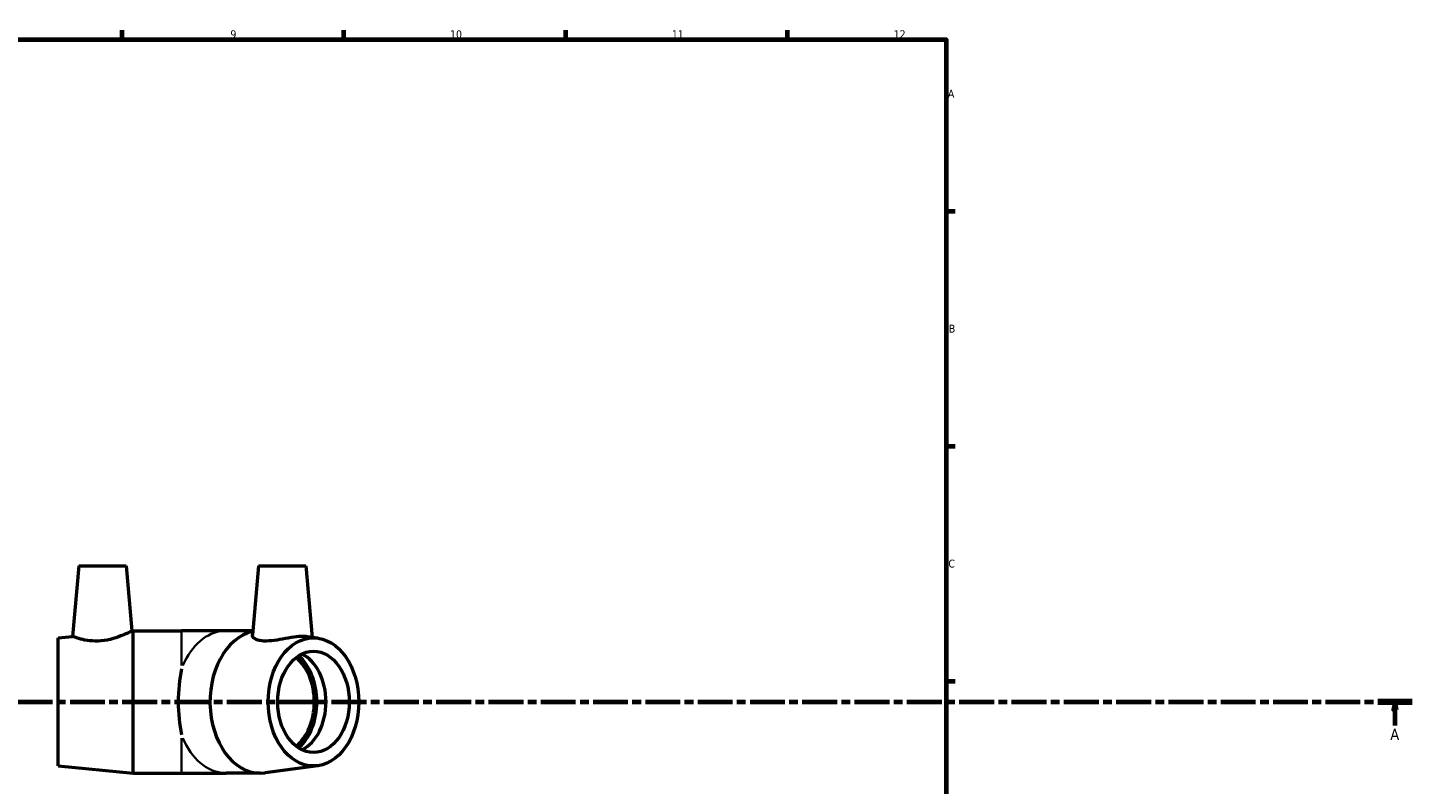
# Model space of a CAD drawing. Header units: millimetres. Extents: x -103 to 1265, y -155 to 821.
# Tile 5 of 7: x 531 to 968, y 339 to 578. Entities that reach past the tile are written whole.
import ezdxf

# ---------------------------------------------------------------- set-up
doc = ezdxf.new("R2010")
doc.units = ezdxf.units.MM
doc.linetypes.add('CHAIN', pattern=[0.3543, 0.2362, -0.0295, 0.0591, -0.0295])
for name, color, linetype, lineweight in [('Border (ISO)', 7, 'Continuous', 70), ('Section Line (ISO)', 7, 'CHAIN', 70), ('Visible (ISO)', 7, 'Continuous', 50), ('Visible Narrow (ISO)', 7, 'Continuous', 35)]:
    doc.layers.add(name, color=color, linetype=linetype, lineweight=lineweight)
doc.styles.add('Label Text (ISO)', font='tahoma.ttf')
doc.styles.add('Note Text (ISO)', font='tahoma.ttf')

# ---------------------------------------------------------------- blocks, each defined once
blk = doc.blocks.new('Borders Default Border')
at = {"layer": 'Border (ISO)'}
for p, q in [((560.67, 574), (560.67, 576.9)), ((630.75, 574), (630.75, 576.9)), ((700.83, 574), (700.83, 576.9)), ((770.92, 574), (770.92, 576.9)), ((821, 519.75), (823.9, 519.75)), ((821, 445.5), (823.9, 445.5)), ((821, 371.25), (823.9, 371.25))]:
    blk.add_line(p, q, dxfattribs=at)
at = {"layer": 'Border (ISO)', "flags": 128}
blk.add_lwpolyline([(20, 20), (20, 574), (821, 574), (821, 20), (20, 20)], dxfattribs=at)
at = {"layer": 'Border (ISO)', "color": 232, "true_color": 0xca0064, "char_height": 2.5, "attachment_point": 7, "style": 'Note Text (ISO)'}
for s, insert in [('9', (594.88, 574.35)), ('10', (664.29, 574.35)), ('11', (734.37, 574.4)), ('12', (804.46, 574.4)), ('A', (821.59, 555.62)), ('B', (821.89, 481.37)), ('C', (821.73, 407.08))]:
    blk.add_mtext(s, dxfattribs=dict(at, insert=insert))
blk = doc.blocks.new('2dTransSection0')
at = {"layer": 'Section Line (ISO)', "linetype": 'CHAIN', "ltscale": 46.650017}
blk.add_line((230.16, 364.68), (968.33, 364.68), dxfattribs=at)
at = {"layer": 'Section Line (ISO)', "linetype": 'Continuous', "lineweight": 140}
blk.add_line((957.4, 364.68), (968.33, 364.68), dxfattribs=at)
at = {"layer": 'Section Line (ISO)', "linetype": 'Continuous'}
for p, q in [((962.86, 364.68), (962.36, 362.18)), ((962.86, 362.18), (962.86, 364.68)), ((963.36, 362.18), (962.86, 364.68)), ((962.36, 362.18), (963.36, 362.18)), ((962.86, 357.27), (962.86, 362.18))]:
    blk.add_line(p, q, dxfattribs=at)
at = {"layer": 'Section Line (ISO)', "linetype": 'Continuous', "flags": 128}
blk.add_lwpolyline([(963.36, 362.18), (962.86, 364.68), (962.36, 362.18), (963.36, 362.18)], dxfattribs=at)
at = {"layer": 'Section Line (ISO)'}
blk.add_solid([(963.36, 362.18), (962.86, 364.68), (962.36, 362.18), (963.36, 362.18)], dxfattribs=at)
at = {"layer": 'Section Line (ISO)', "insert": (961.37, 352.68), "char_height": 3.5, "attachment_point": 7, "style": 'Label Text (ISO)'}
blk.add_mtext('A', dxfattribs=at)

msp = doc.modelspace()

# ---------------------------------------------------------------- linework, layer by layer
at = {"layer": 'Visible (ISO)'}
for p, q in [((546.953, 407.677), (545, 385.359)), ((546.953, 407.677), (561.953, 407.677)), ((561.953, 407.677), (563.75, 387.136)), ((603.714, 407.677), (601.806, 385.865)), ((603.714, 407.677), (618.714, 407.677)), ((618.714, 407.677), (620.691, 385.077)), ((540.441, 384.927), (545, 385.359)), ((563.75, 387.136), (564.191, 387.177)), ((564.191, 342.177), (564.191, 387.177)), ((564.191, 387.177), (579.441, 387.177)), ((593.545, 387.177), (579.441, 387.177)), ((601.92, 387.177), (593.545, 387.177)), ((622.478, 384.836), (619.144, 385.285)), ((540.441, 344.427), (540.441, 384.927)), ((540.441, 344.427), (564.191, 342.177)), ((564.191, 342.177), (579.441, 342.177)), ((579.441, 342.177), (593.545, 342.177)), ((604.328, 342.177), (593.545, 342.177)), ((622.478, 344.518), (605.835, 342.279))]:
    msp.add_line(p, q, dxfattribs=at)
for centre, major_axis, ratio, start_param, end_param in [((604.328, 364.677), (0, -22.5), 0.7071068, 3.2949751, 6.3780644), ((610.091, 364.677), (0, -16), 0.7071068, 0.5092242, 2.6323685), ((610.091, 364.677), (0, -17.105), 0.7071068, 0.5522008, 2.5893918), ((613.768, 364.677), (0, 16), 0.7071068, 3.4726044, 5.9521736), ((587.703, 364.677), (0, -22.5), 0.4142136, 4.2312904, 5.1934876)]:
    msp.add_ellipse(centre, major_axis=major_axis, ratio=ratio, start_param=start_param, end_param=end_param, dxfattribs=at)
for major_axis in [(0, -20.25), (0, -16)]:
    msp.add_ellipse((621.122, 364.677), major_axis=major_axis, ratio=0.7071068, dxfattribs=at)
for points, knots in [([(553.979, 383.97), (552.823, 383.872), (551.602, 383.889), (549.383, 384.124), (548.384, 384.332), (546.812, 384.734), (546.13, 384.956), (545.224, 385.271), (545, 385.359), (545, 385.359)], [0, 0, 0, 0, 0.3484282, 0.3484282, 0.6968565, 0.6968565, 1.0485689, 1.0485689, 1.4002812, 1.4002812, 1.4002812, 1.4002812]), ([(563.75, 387.136), (563.75, 387.136), (563.5, 387), (562.514, 386.505), (561.779, 386.15), (560.081, 385.431), (558.99, 385.015), (556.575, 384.334), (555.247, 384.078), (553.979, 383.97)], [4.3067106, 4.3067106, 4.3067106, 4.3067106, 4.67766, 4.67766, 5.0486095, 5.0486095, 5.4307341, 5.4307341, 5.8128587, 5.8128587, 5.8128587, 5.8128587]), ([(619.142, 385.284), (618.772, 385.333), (618.351, 385.359), (617.069, 385.359), (616.028, 385.271), (613.76, 384.956), (612.533, 384.734), (610.236, 384.332), (609.002, 384.124), (606.704, 383.889), (605.639, 383.872), (603.853, 384.078), (603.071, 384.334), (602.046, 385.015), (601.801, 385.431), (601.802, 385.819), (601.804, 385.842), (601.806, 385.865)], [1.2081615, 1.2081615, 1.2081615, 1.2081615, 1.4002812, 1.4002812, 1.7519936, 1.7519936, 2.103706, 2.103706, 2.4521342, 2.4521342, 2.8005624, 2.8005624, 3.182687, 3.182687, 3.5648116, 3.5648116, 3.5889975, 3.5889975, 3.5889975, 3.5889975])]:
    msp.add_open_spline(points, degree=3, knots=knots, dxfattribs=at)
at = {"layer": 'Visible Narrow (ISO)'}
for p, q in [((579.441, 376.16), (579.441, 387.144)), ((579.441, 342.211), (579.441, 353.195))]:
    msp.add_line(p, q, dxfattribs=at)
for major_axis, start_param, end_param in [((0, 22.5), 0.0544849, 1.0352129), ((0, -22.5), 5.2479724, 6.2287004)]:
    msp.add_ellipse((593.545, 364.677), major_axis=major_axis, ratio=0.7071068, start_param=start_param, end_param=end_param, dxfattribs=at)

# ---------------------------------------------------------------- block references
msp.add_blockref('Borders Default Border', (0, 0))
at = {"layer": 'Section Line (ISO)'}
msp.add_blockref('2dTransSection0', (0, 0), dxfattribs=at)

doc.saveas('drawing.dxf')
